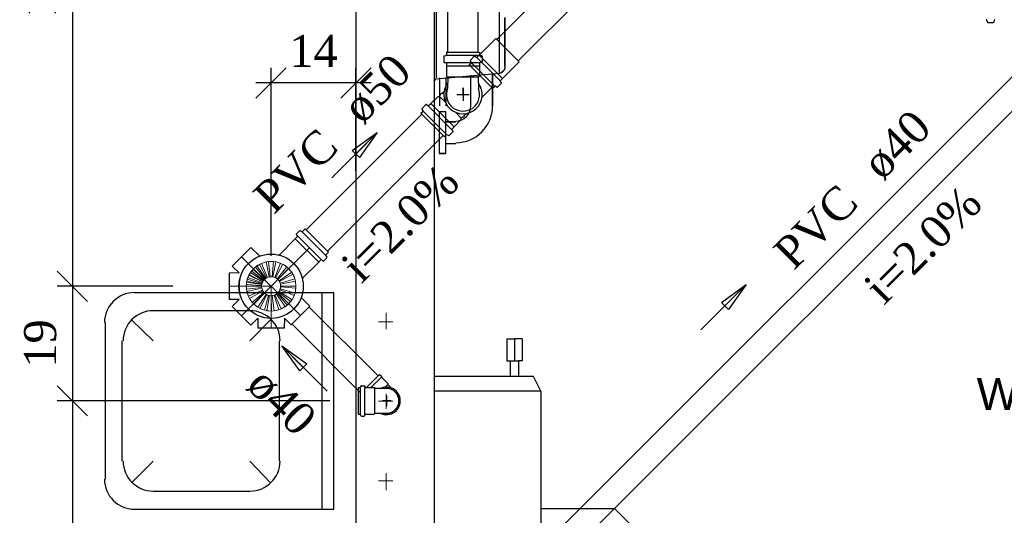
# Model space of a CAD drawing. Header units: millimetres. Extents: x 664 to 730045, y -4 to 80.
# Tile 67 of 78: x 746.53 to 753.03, y 57.55 to 60.83. Entities that reach past the tile are written whole.
import ezdxf

# ---------------------------------------------------------------- set-up
doc = ezdxf.new("R2010")
doc.units = ezdxf.units.MM
doc.header["$MEASUREMENT"] = 0
doc.linetypes.add('DASHDOT', pattern=[25.4, 12.7, -6.35, 0, -6.35])
for name, color, linetype, lineweight in [('CV-Seção tubo', 1, 'Continuous', 30), ('Nível 1', 7, 'Continuous', 5), ('Simbolos', 1, 'Continuous', 30), ('SIMBOLOS INT', 8, 'Continuous', 5), ('Simbolos_int', 1, 'Continuous', 30), ('TQ-Sentido tubo', 7, 'Continuous', 20), ('TQ-Seção tubo', 1, 'Continuous', 30), ('TQ-Textos tubo', 7, 'Continuous', 20)]:
    doc.layers.add(name, color=color, linetype=linetype, lineweight=lineweight)
doc.styles.add('Arial', font='arial.ttf')
doc.styles.add('TimesNewRoman', font='times.ttf')
doc.dimstyles.get("Standard").update_dxf_attribs({"dimtxt": 0.18, "dimasz": 0.18, "dimexe": 0.18, "dimexo": 0.0625, "dimgap": 0.09, "dimtad": 0, "dimtih": 1, "dimtoh": 1, "dimdec": 4, "dimzin": 0, "dimdsep": 46, "dimtxsty": 'Standard', "dimcen": 0.09, "dimadec": 0, "dimazin": 0, "dimtfac": 1, "dimtdec": 4, "dimtofl": 0, "dimtmove": 0, "dimatfit": 3, "dimfxl": 0, "dimtolj": 1, "dimtzin": 0, "dimarcsym": 0})
doc.dimstyles.new('UM_25.000000', dxfattribs={"dimtxt": 0.18, "dimasz": 0.2, "dimexe": 0.1, "dimexo": 0.2, "dimgap": 0, "dimtad": 1, "dimtih": 1, "dimtoh": 1, "dimdec": 1, "dimlfac": 25, "dimzin": 0, "dimdsep": 46, "dimtxsty": 'Standard', "dimblk": 'CLOSED', "dimblk1": 'CLOSED', "dimblk2": 'CLOSED', "dimcen": 0.09, "dimdle": 0.1, "dimadec": 1, "dimazin": 2, "dimtfac": 1, "dimtdec": 4, "dimtofl": 0, "dimtmove": 0, "dimatfit": 3, "dimldrblk": 'CLOSED', "dimfxl": 0, "dimtolj": 1, "dimarcsym": 0})

# ---------------------------------------------------------------- blocks, each defined once
blk = doc.blocks.new('_OBLIQUE')
at = {"color": 0, "linetype": 'ByBlock', "lineweight": -2}
blk.add_line((-0.5, -0.5), (0.5, 0.5), dxfattribs=at)
blk = doc.blocks.new('*D80')
at = {"color": 0, "lineweight": -2}
for p, q in [((746.8784, 63.1999), (746.8784, 58.9662)), ((748.6371, 63.0999), (746.7784, 63.0999)), ((747.5418, 59.0662), (746.7784, 59.0662))]:
    blk.add_line(p, q, dxfattribs=at)
at = {"layer": 'Defpoints', "color": 0}
for p in [(748.8371, 63.0999), (746.8784, 59.0662), (747.7418, 59.0662)]:
    blk.add_point(p, dxfattribs=at)
at = {"color": 0, "lineweight": -2, "xscale": 0.2, "yscale": 0.2, "zscale": 0.2}
for p, rotation in [((746.8784, 63.0999), 90), ((746.8784, 59.0662), 270)]:
    blk.add_blockref('_OBLIQUE', p, dxfattribs=dict(at, rotation=rotation))
at = {"color": 7, "insert": (746.6666, 61.083), "char_height": 0.2118, "attachment_point": 5, "rotation": 90, "style": 'TimesNewRoman'}
blk.add_mtext('\\A1;101', dxfattribs=at)
blk = doc.blocks.new('*D81')
at = {"color": 0, "lineweight": -2}
for p, q in [((746.8784, 59.1662), (746.8784, 58.2082)), ((747.5418, 59.0662), (746.7784, 59.0662)), ((748.5796, 58.3082), (746.7784, 58.3082))]:
    blk.add_line(p, q, dxfattribs=at)
at = {"layer": 'Defpoints', "color": 0}
for p in [(747.7418, 59.0662), (746.8784, 58.3082), (748.7796, 58.3082)]:
    blk.add_point(p, dxfattribs=at)
at = {"color": 0, "lineweight": -2, "xscale": 0.2, "yscale": 0.2, "zscale": 0.2}
for p, rotation in [((746.8784, 59.0662), 90), ((746.8784, 58.3082), 270)]:
    blk.add_blockref('_OBLIQUE', p, dxfattribs=dict(at, rotation=rotation))
at = {"color": 7, "insert": (746.6666, 58.6872), "char_height": 0.2118, "attachment_point": 5, "rotation": 90, "style": 'TimesNewRoman'}
blk.add_mtext('\\A1;19', dxfattribs=at)
blk = doc.blocks.new('*D82')
at = {"color": 0, "lineweight": -2}
for p, q in [((746.8784, 58.4082), (746.8784, 56.2222)), ((748.5796, 58.3082), (746.7784, 58.3082)), ((748.6966, 56.3222), (746.7784, 56.3222))]:
    blk.add_line(p, q, dxfattribs=at)
at = {"layer": 'Defpoints', "color": 0}
for p in [(748.7796, 58.3082), (746.8784, 56.3222), (748.8966, 56.3222)]:
    blk.add_point(p, dxfattribs=at)
at = {"color": 0, "lineweight": -2, "xscale": 0.2, "yscale": 0.2, "zscale": 0.2}
for p, rotation in [((746.8784, 58.3082), 90), ((746.8784, 56.3222), 270)]:
    blk.add_blockref('_OBLIQUE', p, dxfattribs=dict(at, rotation=rotation))
at = {"color": 7, "insert": (746.6666, 57.3152), "char_height": 0.2118, "attachment_point": 5, "rotation": 90, "style": 'TimesNewRoman'}
blk.add_mtext('\\A1;50', dxfattribs=at)
blk = doc.blocks.new('*D83')
at = {"color": 0, "lineweight": -2}
for p, q in [((748.1915, 59.2662), (748.1915, 60.5105)), ((748.7515, 59.8262), (748.7515, 60.5105)), ((748.8515, 60.4105), (748.0915, 60.4105))]:
    blk.add_line(p, q, dxfattribs=at)
at = {"layer": 'Defpoints', "color": 0}
for p in [(748.1915, 60.4105), (748.7515, 59.6262), (748.1915, 59.0662)]:
    blk.add_point(p, dxfattribs=at)
at = {"color": 0, "lineweight": -2, "xscale": 0.2, "yscale": 0.2, "zscale": 0.2, "rotation": 180}
blk.add_blockref('_OBLIQUE', (748.1915, 60.4105), dxfattribs=at)
at = {"color": 0, "lineweight": -2, "xscale": 0.2, "yscale": 0.2, "zscale": 0.2}
blk.add_blockref('_OBLIQUE', (748.7515, 60.4105), dxfattribs=at)
at = {"color": 7, "insert": (748.4715, 60.6223), "char_height": 0.2118, "attachment_point": 5, "rotation": 0.00573, "style": 'TimesNewRoman'}
blk.add_mtext('\\A1;14', dxfattribs=at)

msp = doc.modelspace()

# ---------------------------------------------------------------- linework, layer by layer
at = {"color": 7}
for p, q in [((748.7515, 63.7592), (748.7515, 52.8152)), ((749.2705, 52.8152), (749.2705, 63.7592)), ((749.2825, 61.0532), (749.2825, 60.4442)), ((749.6995, 60.4802), (749.6995, 61.0532)), ((749.2675, 60.4232), (749.2825, 60.4382)), ((749.2825, 60.4382), (749.6995, 60.4742)), ((749.3035, 60.4442), (749.3035, 60.2582)), ((749.3485, 60.2582), (749.3485, 60.4472)), ((749.5105, 60.2582), (749.5105, 60.4622)), ((749.5105, 60.2582), (749.5105, 60.4622)), ((749.6545, 60.4742), (749.6545, 60.2582)), ((749.6545, 60.2582), (749.6545, 60.4742)), ((749.3005, 60.2192), (749.3005, 59.9432)), ((749.3455, 60.2192), (749.3005, 60.2192)), ((749.3455, 60.2192), (749.3005, 60.2192)), ((749.3005, 60.2192), (749.3005, 59.9432)), ((749.3455, 60.1532), (749.3455, 60.2192)), ((749.3455, 59.9432), (749.3455, 60.2192)), ((749.4115, 60.1532), (749.3455, 60.1532)), ((749.3455, 60.1532), (749.4115, 60.1532)), ((749.3455, 60.0092), (749.4115, 60.0092)), ((749.3455, 59.9432), (749.3455, 60.0092)), ((749.3455, 60.0092), (749.4115, 60.0092)), ((749.3005, 59.9432), (749.3455, 59.9432)), ((749.3455, 59.9432), (749.3005, 59.9432)), ((749.7475, 58.7192), (749.7475, 58.5722)), ((749.7475, 58.7192), (749.7985, 58.7192)), ((749.8495, 58.7192), (749.7985, 58.7192)), ((749.7985, 58.7192), (749.7985, 58.5722)), ((749.8495, 58.7192), (749.8495, 58.5722)), ((749.7475, 58.5722), (749.7715, 58.5722)), ((749.7715, 58.5722), (749.8255, 58.5722)), ((749.7715, 58.5722), (749.7715, 58.4702)), ((749.8255, 58.5722), (749.8255, 58.4702)), ((749.8495, 58.5722), (749.8255, 58.5722)), ((749.9245, 58.4702), (749.2675, 58.4702)), ((749.9725, 58.3712), (749.9245, 58.4702)), ((749.9725, 58.3712), (749.2675, 58.3712)), ((749.9725, 58.3712), (749.9725, 57.4532)), ((750.4615, 57.5942), (749.9725, 57.5942)), ((750.4615, 57.5942), (749.9725, 57.5942)), ((751.6555, 56.4002), (750.4615, 57.5942)), ((751.6555, 56.4002), (750.4615, 57.5942))]:
    msp.add_line(p, q, dxfattribs=at)
at = {"color": 8}
for p, q in [((748.6065, 59.0232), (747.2895, 59.0232)), ((748.5285, 57.5892), (748.5285, 59.0232)), ((748.6065, 57.5892), (748.6065, 59.0232)), ((748.0515, 58.9032), (747.4125, 58.9032)), ((747.0975, 57.7902), (747.0975, 58.8252)), ((747.4125, 58.7052), (747.2685, 58.8432)), ((748.0515, 58.7052), (748.1865, 58.8432)), ((747.2085, 57.9102), (747.2085, 58.7052)), ((748.2465, 57.9102), (748.2465, 58.7052)), ((747.4125, 57.9102), (747.2685, 57.7662)), ((748.0515, 57.9102), (748.1865, 57.7662)), ((748.0515, 57.7092), (747.4125, 57.7092)), ((748.6065, 57.5892), (747.2895, 57.5892))]:
    msp.add_line(p, q, dxfattribs=at)
at = {"color": 7}
for points in [[(749.7355, 60.8432), (749.7355, 60.8282), (749.7355, 60.8072), (749.7355, 60.7922), (749.7355, 60.7682), (749.7355, 60.7502), (749.7355, 60.7322), (749.7355, 60.7142), (749.7355, 60.6992), (749.7355, 60.6842), (749.7355, 60.6662), (749.7355, 60.6542), (749.7355, 60.6392), (749.7355, 60.6242), (749.7355, 60.6152), (749.7355, 60.6032), (749.7355, 60.5912), (749.7355, 60.5822), (749.7355, 60.5702), (749.7355, 60.5582), (749.7355, 60.5552), (749.7355, 60.5432), (749.7355, 60.5402), (749.7355, 60.5342), (749.7355, 60.5282), (749.7355, 60.5222), (749.7355, 60.5222), (749.7355, 60.5192), (749.7355, 60.5192), (749.7355, 60.5192), (749.7355, 60.5192)], [(749.7355, 60.5192), (749.7355, 60.5192), (749.7355, 60.5192), (749.7355, 60.5222), (749.7355, 60.5222), (749.7355, 60.5282), (749.7355, 60.5342), (749.7355, 60.5402), (749.7355, 60.5432), (749.7355, 60.5522), (749.7355, 60.5582), (749.7355, 60.5672), (749.7355, 60.5762), (749.7355, 60.5882), (749.7355, 60.6002), (749.7355, 60.6062), (749.7355, 60.6242), (749.7355, 60.6362), (749.7355, 60.6512), (749.7355, 60.6662), (749.7355, 60.6782), (749.7355, 60.6962), (749.7355, 60.7112), (749.7355, 60.7322), (749.7355, 60.7472), (749.7355, 60.7622), (749.7355, 60.7832), (749.7355, 60.7982), (749.7355, 60.8222), (749.7355, 60.8402)], [(749.7355, 60.5192), (749.7355, 60.5192), (749.7355, 60.5102), (749.7355, 60.5102), (749.7355, 60.5102), (749.7355, 60.5072), (749.7325, 60.5072), (749.7325, 60.5072), (749.7325, 60.5042), (749.7325, 60.5042), (749.7325, 60.5042), (749.7325, 60.4952), (749.7325, 60.4952), (749.7325, 60.4952), (749.7235, 60.4922), (749.7235, 60.4922), (749.7235, 60.4922), (749.7235, 60.4922), (749.7235, 60.4862), (749.7205, 60.4862), (749.7205, 60.4862), (749.7205, 60.4862), (749.7205, 60.4862), (749.7145, 60.4802), (749.7145, 60.4802), (749.7145, 60.4802), (749.7145, 60.4802), (749.7085, 60.4802), (749.7085, 60.4742), (749.7085, 60.4742), (749.7025, 60.4742), (749.7025, 60.4742), (749.7025, 60.4742), (749.7025, 60.4742), (749.6995, 60.4742), (749.6995, 60.4742)]]:
    msp.add_lwpolyline(points, dxfattribs=at)
for radius in [0.2428, 0.0995, 0.2428, 0.0995]:
    msp.add_arc((749.4115, 60.2582), radius, 270, 0, dxfattribs=at)
at = {"color": 8}
for centre, start, end in [((747.2895, 58.8252), 90, 180), ((747.4125, 58.7052), 90, 180), ((748.0515, 58.7052), 0, 90), ((747.4125, 57.9102), 180, 270), ((748.0515, 57.9102), 270, 0), ((747.2895, 57.7902), 180, 270)]:
    msp.add_arc(centre, 0.199, start, end, dxfattribs=at)
at = {"layer": 'CV-Seção tubo'}
for p, q in [((749.359, 60.6133), (749.359, 62.7819)), ((749.559, 60.6133), (749.559, 62.7819))]:
    msp.add_line(p, q, dxfattribs=at)
at = {"layer": 'Nível 1'}
for p, q in [((748.072, 59.1786), (748.0968, 59.2005)), ((748.0876, 59.1927), (748.1137, 59.2104)), ((748.0876, 59.1927), (748.1512, 59.115)), ((748.0968, 59.2005), (748.1554, 59.1178)), ((748.1137, 59.2104), (748.1618, 59.1213)), ((748.1279, 59.2175), (748.159, 59.2274)), ((748.1279, 59.2175), (748.1675, 59.1242)), ((748.159, 59.2274), (748.1788, 59.1284)), ((748.1745, 59.2288), (748.2064, 59.2295)), ((748.1745, 59.2288), (748.1851, 59.1291)), ((748.2064, 59.2295), (748.1979, 59.1291)), ((748.2226, 59.2274), (748.2035, 59.1277)), ((748.253, 59.2182), (748.2155, 59.1242)), ((748.2679, 59.2118), (748.2205, 59.122)), ((748.2226, 59.2274), (748.253, 59.2182)), ((748.2947, 59.1935), (748.2311, 59.1157)), ((748.2679, 59.2118), (748.2947, 59.1935)), ((748.0296, 59.0937), (748.0381, 59.1249)), ((748.0338, 59.1135), (748.0465, 59.1432)), ((748.0381, 59.1249), (748.1321, 59.0888)), ((748.0444, 59.1397), (748.0621, 59.1673)), ((748.0444, 59.1397), (748.1349, 59.0945)), ((748.0465, 59.1432), (748.1363, 59.0959)), ((748.055, 59.1574), (748.0755, 59.1821)), ((748.055, 59.1574), (748.1392, 59.1015)), ((748.0621, 59.1673), (748.1413, 59.1051)), ((748.072, 59.1786), (748.1455, 59.1093)), ((748.0755, 59.1821), (748.147, 59.1107)), ((748.1675, 59.1242), (748.1788, 59.1284)), ((748.1851, 59.1291), (748.1979, 59.1291)), ((748.2035, 59.1277), (748.2155, 59.1242)), ((748.3061, 59.1836), (748.2353, 59.1114)), ((748.3273, 59.1581), (748.2438, 59.1015)), ((748.3358, 59.1454), (748.2474, 59.0966)), ((748.3061, 59.1836), (748.3273, 59.1581)), ((748.3358, 59.1454), (748.3478, 59.115)), ((748.0275, 59.0662), (748.0303, 59.0987)), ((748.0275, 59.0662), (748.1279, 59.0662)), ((748.0282, 59.0782), (748.1286, 59.0711)), ((748.0289, 59.0464), (748.0282, 59.0782)), ((748.0296, 59.0937), (748.1293, 59.0775)), ((748.0303, 59.0987), (748.1293, 59.0789)), ((748.0338, 59.1135), (748.1307, 59.0846)), ((748.1279, 59.0662), (748.1293, 59.0789)), ((748.1286, 59.0584), (748.1286, 59.0711)), ((748.1293, 59.0775), (748.1321, 59.0888)), ((748.1307, 59.0846), (748.1363, 59.0959)), ((748.1349, 59.0945), (748.1413, 59.1051)), ((748.1392, 59.1015), (748.147, 59.1107)), ((748.1455, 59.1093), (748.1554, 59.1178)), ((748.1512, 59.115), (748.1618, 59.1213)), ((748.2205, 59.122), (748.2311, 59.1157)), ((748.2353, 59.1114), (748.2438, 59.1015)), ((748.2474, 59.0966), (748.2516, 59.0853)), ((748.3478, 59.115), (748.2516, 59.0853)), ((748.2544, 59.0612), (748.2516, 59.0485)), ((748.352, 59.0994), (748.253, 59.0796)), ((748.253, 59.0796), (748.2544, 59.0669)), ((748.3556, 59.0676), (748.2544, 59.0669)), ((748.3548, 59.0527), (748.2544, 59.0612)), ((748.352, 59.0994), (748.3556, 59.0676)), ((748.0289, 59.0464), (748.1286, 59.0584)), ((748.0317, 59.0308), (748.13, 59.0527)), ((748.0416, 58.9997), (748.0317, 59.0308)), ((748.0416, 58.9997), (748.1335, 59.0407)), ((748.0487, 58.9856), (748.1363, 59.0351)), ((748.0671, 58.9587), (748.1434, 59.0252)), ((748.0777, 58.9481), (748.1477, 59.0209)), ((748.1031, 58.9283), (748.1576, 59.0124)), ((748.1173, 58.9198), (748.1625, 59.0103)), ((748.1335, 59.0407), (748.13, 59.0527)), ((748.1434, 59.0252), (748.1363, 59.0351)), ((748.147, 58.9085), (748.1745, 59.0054)), ((748.1576, 59.0124), (748.1477, 59.0209)), ((748.1745, 59.0054), (748.1625, 59.0103)), ((748.1625, 58.9042), (748.1802, 59.0039)), ((748.1922, 59.0032), (748.1802, 59.0039)), ((748.1943, 58.9021), (748.1922, 59.0032)), ((748.2106, 59.0061), (748.1986, 59.0039)), ((748.2106, 58.9028), (748.1986, 59.0039)), ((748.2417, 58.9099), (748.2106, 59.0061)), ((748.2276, 59.0146), (748.217, 59.0082)), ((748.2573, 58.9156), (748.217, 59.0082)), ((748.2848, 58.9318), (748.2276, 59.0146)), ((748.241, 59.0266), (748.2325, 59.0181)), ((748.2976, 58.9403), (748.2325, 59.0181)), ((748.3202, 58.9643), (748.241, 59.0266)), ((748.2502, 59.0428), (748.2445, 59.0315)), ((748.3294, 58.9764), (748.2445, 59.0315)), ((748.3442, 59.0054), (748.2502, 59.0428)), ((748.3492, 59.0202), (748.2516, 59.0485)), ((748.3442, 59.0054), (748.3294, 58.9764)), ((748.3548, 59.0527), (748.3492, 59.0202)), ((748.0671, 58.9587), (748.0487, 58.9856)), ((748.1031, 58.9283), (748.0777, 58.9481)), ((748.2848, 58.9318), (748.2573, 58.9156)), ((748.3202, 58.9643), (748.2976, 58.9403)), ((748.147, 58.9085), (748.1173, 58.9198)), ((748.1943, 58.9021), (748.1625, 58.9042)), ((748.2417, 58.9099), (748.2106, 58.9028))]:
    msp.add_line(p, q, dxfattribs=at)
for radius in [0.1641, 0.0631]:
    msp.add_circle((748.1915, 59.0662), radius, dxfattribs=at)
at = {"layer": 'Simbolos'}
for p, q in [((752.923, 60.8138), (752.92, 60.8258)), ((752.968, 60.8148), (752.969, 60.8248)), ((752.927, 60.8108), (752.964, 60.8108)), ((749.5657, 60.5946), (749.6761, 60.7049)), ((749.3317, 60.5854), (749.3317, 60.55)), ((749.3352, 60.5889), (749.3473, 60.5925)), ((749.3501, 60.6137), (749.3494, 60.596)), ((749.3501, 60.6137), (749.5686, 60.613)), ((749.5071, 60.5571), (749.5134, 60.5465)), ((749.5078, 60.562), (749.5325, 60.5868)), ((749.5375, 60.5875), (749.5459, 60.5804)), ((749.5516, 60.5804), (749.565, 60.5939)), ((749.565, 60.5939), (749.5657, 60.5946)), ((749.5686, 60.613), (749.5686, 60.596)), ((749.5834, 60.5896), (749.5721, 60.5925)), ((749.5863, 60.5854), (749.5863, 60.55)), ((749.3352, 60.5465), (749.3466, 60.5451)), ((749.3501, 60.5415), (749.3494, 60.5224)), ((749.3494, 60.5224), (749.3501, 60.5217)), ((749.3501, 60.5217), (749.3508, 60.4546)), ((749.5007, 60.5295), (749.5127, 60.5415)), ((749.6548, 60.3754), (749.5007, 60.5295)), ((749.5679, 60.5217), (749.5672, 60.4546)), ((749.5686, 60.5224), (749.5679, 60.5217)), ((749.5686, 60.5408), (749.5686, 60.5224)), ((749.5827, 60.5465), (749.5721, 60.5458)), ((749.7199, 60.4404), (749.8302, 60.5507)), ((749.3508, 60.4546), (749.3579, 60.4475)), ((749.3579, 60.4475), (749.3572, 60.3747)), ((749.5672, 60.4546), (749.5601, 60.4475)), ((749.5601, 60.4475), (749.5608, 60.3747)), ((749.7057, 60.4263), (749.7192, 60.4397)), ((749.7192, 60.4397), (749.7199, 60.4404)), ((749.5856, 60.316), (749.6499, 60.3803)), ((749.6548, 60.3754), (749.6669, 60.3874)), ((749.6824, 60.3817), (749.6718, 60.3881)), ((749.6874, 60.3824), (749.7121, 60.4072)), ((749.7128, 60.4121), (749.7057, 60.4206)), ((749.2468, 60.2743), (749.2942, 60.3216)), ((749.2942, 60.3216), (749.3041, 60.3216)), ((749.3041, 60.3216), (749.3112, 60.3287)), ((749.3077, 60.3337), (749.3161, 60.3421)), ((749.3112, 60.3287), (749.3077, 60.3337)), ((749.3204, 60.3379), (749.3161, 60.3421)), ((749.3204, 60.3379), (749.3331, 60.3506)), ((749.1875, 60.2375), (749.1938, 60.2269)), ((749.1882, 60.2424), (749.2129, 60.2672)), ((749.2186, 60.2672), (749.2263, 60.2608)), ((749.232, 60.2608), (749.2454, 60.2743)), ((749.2454, 60.2743), (749.2468, 60.2743)), ((749.1811, 60.2099), (749.1931, 60.2219)), ((749.3359, 60.0551), (749.1811, 60.2099)), ((749.4003, 60.1208), (749.4477, 60.1682)), ((749.4477, 60.1781), (749.4547, 60.1852)), ((749.4477, 60.1682), (749.4477, 60.1781)), ((749.4547, 60.1852), (749.4597, 60.1816)), ((749.4597, 60.1816), (749.4682, 60.1901)), ((749.4639, 60.1944), (749.4767, 60.2071)), ((749.4639, 60.1944), (749.4682, 60.1901)), ((749.3932, 60.0925), (749.3861, 60.101)), ((749.3869, 60.106), (749.4003, 60.1194)), ((749.4003, 60.1194), (749.4003, 60.1208)), ((749.3359, 60.0551), (749.348, 60.0671)), ((749.3628, 60.0621), (749.3529, 60.0678)), ((749.3678, 60.0628), (749.3925, 60.0876)), ((748.3655, 59.3943), (748.352, 59.3808)), ((748.3655, 59.3999), (748.3584, 59.4084)), ((748.3782, 59.4325), (748.3591, 59.4134)), ((748.3966, 59.4254), (748.3831, 59.4332)), ((748.4164, 59.4452), (748.3966, 59.4254)), ((748.5705, 59.291), (748.4164, 59.4452)), ((748.0579, 59.3229), (747.9348, 59.1998)), ((748.1158, 59.2649), (748.0579, 59.3229)), ((748.3513, 59.3801), (748.246, 59.2748)), ((748.352, 59.3808), (748.3513, 59.3801)), ((748.5705, 59.291), (748.5507, 59.2712)), ((748.5507, 59.2712), (748.5585, 59.2578)), ((747.9808, 59.1539), (747.9348, 59.1998)), ((748.5055, 59.226), (748.4001, 59.1206)), ((748.5062, 59.2267), (748.5055, 59.226)), ((748.5196, 59.2401), (748.5062, 59.2267)), ((748.5253, 59.2401), (748.5337, 59.233)), ((748.5578, 59.2528), (748.5387, 59.2338)), ((747.9808, 59.1539), (747.915, 59.1531)), ((747.915, 59.1531), (747.915, 58.9792)), ((747.9808, 58.9785), (747.915, 58.9792)), ((747.9808, 58.9785), (747.9348, 58.9325)), ((748.0579, 58.8095), (747.9348, 58.9325)), ((748.4475, 58.9332), (748.3244, 58.8102)), ((748.3902, 58.9905), (748.4475, 58.9332)), ((748.1038, 58.8555), (748.0579, 58.8095)), ((748.1038, 58.8555), (748.1045, 58.7897)), ((748.2792, 58.8555), (748.2785, 58.7897)), ((748.2792, 58.8555), (748.3244, 58.8102)), ((748.2785, 58.7897), (748.1045, 58.7897)), ((748.9075, 58.4822), (748.8215, 58.3962)), ((748.9075, 58.4822), (748.9195, 58.4712)), ((748.7875, 58.4082), (748.8065, 58.4082)), ((748.9195, 58.4712), (748.9195, 58.4652)), ((748.9195, 58.4652), (748.9615, 58.4232)), ((748.9615, 58.4232), (748.9615, 58.4162)), ((748.9845, 58.3932), (748.9615, 58.4162)), ((748.7655, 58.3962), (748.7655, 58.2192)), ((748.7655, 58.3962), (748.7775, 58.3962)), ((748.7835, 58.4052), (748.7815, 58.3992)), ((748.8105, 58.4042), (748.8105, 58.3992)), ((748.8145, 58.3962), (748.8715, 58.3962)), ((748.8715, 58.3962), (748.8775, 58.3902)), ((748.9145, 58.3902), (748.8775, 58.3902)), ((748.9535, 58.3902), (748.9145, 58.3902)), ((748.7655, 58.2192), (748.7775, 58.2192)), ((748.7835, 58.2102), (748.7815, 58.2162)), ((748.8105, 58.2112), (748.8105, 58.2162)), ((748.8145, 58.2192), (748.8715, 58.2192)), ((748.8715, 58.2192), (748.8775, 58.2252)), ((748.9145, 58.2252), (748.8775, 58.2252)), ((748.9535, 58.2252), (748.9145, 58.2252)), ((748.7875, 58.2072), (748.8065, 58.2072))]:
    msp.add_line(p, q, dxfattribs=at)
msp.add_circle((748.1915, 59.0662), 0.2124, dxfattribs=at)
for centre, radius, start, end in [((752.916, 60.8248), 0.004, 15, 90), ((752.973, 60.8248), 0.004, 90, 175), ((752.927, 60.8148), 0.004, 195, 270), ((752.964, 60.8148), 0.004, 270, 355), ((749.3359, 60.5854), 0.004, 105, 180), ((749.3458, 60.5967), 0.004, 285, 0.00007), ((749.5106, 60.5592), 0.004, 135, 210), ((749.5353, 60.584), 0.004, 49.9998, 135), ((749.5488, 60.5832), 0.004, 230, 315), ((749.5728, 60.596), 0.004, 180, 255), ((749.582, 60.5854), 0.004, 0.00007, 74.9999), ((749.3359, 60.55), 0.004, 180, 265), ((749.3458, 60.5415), 0.004, 0.00007, 84.9999), ((749.5099, 60.5444), 0.004, 315, 29.9998), ((749.5721, 60.5415), 0.004, 94.9999, 180), ((749.582, 60.55), 0.004, 275, 0.00007), ((749.7086, 60.4234), 0.004, 135, 220), ((749.459, 60.3337), 0.1094, 157.953, 22.0473), ((749.6697, 60.3846), 0.004, 59.9998, 135), ((749.6845, 60.3853), 0.004, 240, 315), ((749.7093, 60.41), 0.004, 315, 39.9998), ((749.191, 60.2396), 0.004, 135, 210), ((749.2157, 60.2644), 0.004, 49.9999, 135), ((749.2292, 60.2637), 0.004, 230, 315), ((749.1903, 60.2248), 0.004, 315, 30), ((749.3897, 60.1031), 0.004, 135, 220), ((749.3508, 60.0642), 0.004, 59.9999, 135), ((749.3649, 60.0657), 0.004, 240, 315), ((749.3897, 60.0904), 0.004, 315, 40), ((748.3619, 59.4105), 0.004, 135, 220), ((748.3626, 59.3971), 0.004, 315, 39.9998), ((748.381, 59.4296), 0.004, 59.9998, 135), ((748.3959, 59.4303), 0.004, 240, 315), ((748.1915, 59.0662), 0.2124, 193.395, 193.395), ((748.1915, 59.0662), 0.2124, 103.395, 103.395), ((748.1915, 59.0662), 0.2124, 166.605, 166.605), ((748.2417, 59.279), 0.006, 256.652, 315), ((748.5557, 59.2705), 0.004, 135, 210), ((748.555, 59.2557), 0.004, 315, 29.9998), ((748.5224, 59.2373), 0.004, 49.9998, 135), ((748.5359, 59.2366), 0.004, 230, 315), ((748.1915, 59.0662), 0.2124, 166.605, 193.395), ((748.4043, 59.1164), 0.006, 135, 193.348), ((748.7875, 58.4042), 0.004, 89.9999, 165), ((748.8065, 58.4042), 0.004, 4.99995, 89.9999), ((748.7775, 58.4002), 0.004, 270, 345), ((748.8145, 58.4002), 0.004, 185, 270), ((748.9535, 58.3082), 0.0823, 270, 89.9999), ((748.7775, 58.2152), 0.004, 15, 89.9999), ((748.8145, 58.2152), 0.004, 89.9999, 175), ((748.7875, 58.2112), 0.004, 195, 270), ((748.8065, 58.2112), 0.004, 270, 355)]:
    msp.add_arc(centre, radius, start, end, dxfattribs=at)
at = {"layer": 'SIMBOLOS INT'}
for p, q in [((748.3683, 59.3971), (748.5224, 59.2429)), ((748.3966, 59.4254), (748.5507, 59.2712)), ((748.5055, 59.226), (748.3513, 59.3801))]:
    msp.add_line(p, q, dxfattribs=at)
at = {"layer": 'SIMBOLOS INT', "linetype": 'DASHDOT', "ltscale": 0.05}
for p, q in [((747.9963, 58.871), (748.4934, 59.3681)), ((747.9963, 59.2613), (748.386, 58.8717)), ((747.9157, 59.0662), (748.1915, 59.0662)), ((748.1915, 58.7904), (748.1915, 59.0662))]:
    msp.add_line(p, q, dxfattribs=at)
at = {"layer": 'SIMBOLOS INT', "linetype": 'Continuous'}
for p, q in [((748.9515, 58.8312), (748.9515, 58.8912)), ((748.9515, 58.8312), (748.9005, 58.8312)), ((748.9515, 58.8312), (748.9515, 58.7832)), ((748.9515, 58.8312), (748.9965, 58.8312)), ((748.9515, 58.3062), (748.9515, 58.3542)), ((748.9515, 58.3062), (748.9005, 58.3062)), ((748.9515, 58.3062), (748.9965, 58.3062)), ((748.9515, 58.3062), (748.9515, 58.2552)), ((748.9515, 57.7782), (748.9515, 57.8292)), ((748.9515, 57.7782), (748.9005, 57.7782)), ((748.9515, 57.7782), (748.9515, 57.7182)), ((748.9515, 57.7782), (748.9965, 57.7782))]:
    msp.add_line(p, q, dxfattribs=at)
at = {"layer": 'Simbolos_int'}
for p, q in [((749.8302, 60.5507), (749.6761, 60.7049)), ((749.3494, 60.5932), (749.5686, 60.5932)), ((749.7036, 60.4241), (749.5495, 60.5783)), ((749.7192, 60.4397), (749.565, 60.5939)), ((749.3494, 60.5451), (749.5686, 60.5451)), ((749.5686, 60.5224), (749.3494, 60.5224)), ((749.669, 60.3895), (749.5148, 60.5437)), ((749.5601, 60.4475), (749.3579, 60.4475)), ((749.6499, 60.3803), (749.5679, 60.4623)), ((749.459, 60.3337), (749.459, 60.3789)), ((749.459, 60.3789), (749.459, 60.2926)), ((749.3041, 60.3216), (749.3423, 60.2834)), ((749.418, 60.3337), (749.5, 60.3337)), ((749.384, 60.1031), (749.2292, 60.258)), ((749.4003, 60.1208), (749.2468, 60.2743)), ((749.3501, 60.0692), (749.1952, 60.2241)), ((749.4477, 60.1781), (749.4088, 60.217)), ((748.9195, 58.4652), (748.8495, 58.3962)), ((748.9615, 58.4162), (748.9435, 58.3982)), ((748.7815, 58.2192), (748.7815, 58.3962)), ((748.8115, 58.2192), (748.8115, 58.3962)), ((748.8775, 58.2252), (748.8775, 58.3902)), ((748.9855, 58.3082), (748.9275, 58.3082)), ((748.9535, 58.3412), (748.9535, 58.2722))]:
    msp.add_line(p, q, dxfattribs=at)
for centre, radius, start, end in [((749.459, 60.3337), 0.1272, 142.861, 37.1392), ((748.9535, 58.3082), 0.0912, 244.623, 115.377), ((748.9535, 58.3082), 0.0912, 244.623, 70.3768)]:
    msp.add_arc(centre, radius, start, end, dxfattribs=at)
at = {"layer": 'TQ-Seção tubo'}
for p, q in [((749.1243, 56.4891), (755.3812, 62.746)), ((749.2374, 56.376), (755.4943, 62.6328)), ((749.6824, 60.6985), (750.5386, 61.5547)), ((749.8238, 60.5571), (750.68, 61.4133)), ((748.4227, 59.4388), (749.1875, 60.2035)), ((748.5641, 59.2974), (749.3289, 60.0621)), ((748.8981, 58.4727), (748.4425, 58.9283)), ((748.7849, 58.3596), (748.3294, 58.8152))]:
    msp.add_line(p, q, dxfattribs=at)

# ---------------------------------------------------------------- texts
at = {"insert": (753.4435, 58.2451), "char_height": 0.2118, "width": 2.375822, "attachment_point": 8, "line_spacing_factor": 0.798, "style": 'Arial'}
msp.add_mtext('WC PNE', dxfattribs=at)
at = {"layer": 'TQ-Textos tubo', "char_height": 0.2118, "line_spacing_factor": 0.798, "style": 'TimesNewRoman'}
for s, insert, width, attachment_point, rotation in [('ø50', (748.8013, 60.1212), 0.895279, 7, 45.00011), ('ø40', (752.2361, 59.7506), 0.895279, 7, 45.00011), ('PVC', (748.6523, 59.9712), 1.15604, 9, 45.00011), ('i=2.0%', (749.1211, 59.4046), 1.741303, 8, 45.00011), ('PVC', (752.0871, 59.6016), 1.15604, 9, 45.00011), ('i=2.0%', (752.5741, 59.2636), 1.741303, 8, 45.00011), ('ø40', (748.0099, 58.3919), 0.895279, 7, 314.99989)]:
    msp.add_mtext(s, dxfattribs=dict(at, insert=insert, width=width, attachment_point=attachment_point, rotation=rotation))

# ---------------------------------------------------------------- dimensions: what is measured, and where the dimension line sits
for base, p1, p2, text, picture, middle in [((746.8784, 59.0662), (748.8371, 63.0999), (747.7418, 59.0662), '101', '*D80', (746.6666, 61.083)), ((746.8784, 58.3082), (747.7418, 59.0662), (748.7796, 58.3082), '19', '*D81', (746.6666, 58.6872)), ((746.8784, 56.3222), (748.7796, 58.3082), (748.8966, 56.3222), '50', '*D82', (746.6666, 57.3152))]:
    dim = msp.add_linear_dim(base=base, p1=p1, p2=p2, angle=90, text=text, dimstyle='UM_25.000000', override={"dimtxt": 0.2118, "dimasz": 0.2, "dimexe": 0.1, "dimexo": 0.2, "dimtad": 1, "dimtih": 0, "dimtoh": 0, "dimdec": 1, "dimlfac": 25, "dimzin": 8, "dimtxsty": 'TimesNewRoman', "dimblk": 'OBLIQUE', "dimblk1": 'OBLIQUE', "dimblk2": 'OBLIQUE', "dimsah": 1, "dimdle": 0.1, "dimse1": 0, "dimse2": 0, "dimclrt": 7, "dimadec": 1, "dimazin": 3, "dimtmove": 2, "dimldrblk": 'OBLIQUE'})
    dim.commit()
    dim.dimension.update_dxf_attribs({"geometry": picture, "text_midpoint": middle, "dimtype": 160, "text_rotation": 90})
dim = msp.add_linear_dim(base=(748.1915, 60.4105), p1=(748.7515, 59.6262), p2=(748.1915, 59.0662), dimstyle='UM_25.000000', override={"dimtxt": 0.2118, "dimasz": 0.2, "dimexe": 0.1, "dimexo": 0.2, "dimtad": 1, "dimtih": 0, "dimtoh": 0, "dimdec": 1, "dimlfac": 25, "dimzin": 8, "dimtxsty": 'TimesNewRoman', "dimblk": 'OBLIQUE', "dimblk1": 'OBLIQUE', "dimblk2": 'OBLIQUE', "dimsah": 1, "dimdle": 0.1, "dimse1": 0, "dimse2": 0, "dimclrt": 7, "dimadec": 1, "dimazin": 3, "dimtmove": 2, "dimldrblk": 'OBLIQUE'})
dim.commit()
dim.dimension.update_dxf_attribs({"geometry": '*D83', "text_midpoint": (748.4715, 60.6223), "dimtype": 160, "text_rotation": 0.00573})

# ---------------------------------------------------------------- leaders
at = {"layer": 'TQ-Sentido tubo'}
for points in [[(748.8924, 60.0818), (748.5929, 59.7822)], [(751.3304, 59.0777), (751.0308, 58.7782)], [(748.2621, 58.6709), (748.5617, 58.3714)]]:
    msp.add_leader(points, dimstyle='Standard', override={"dimasz": 0.2, "dimldrblk": 'CLOSED'}, dxfattribs=at)

doc.saveas('drawing.dxf')
